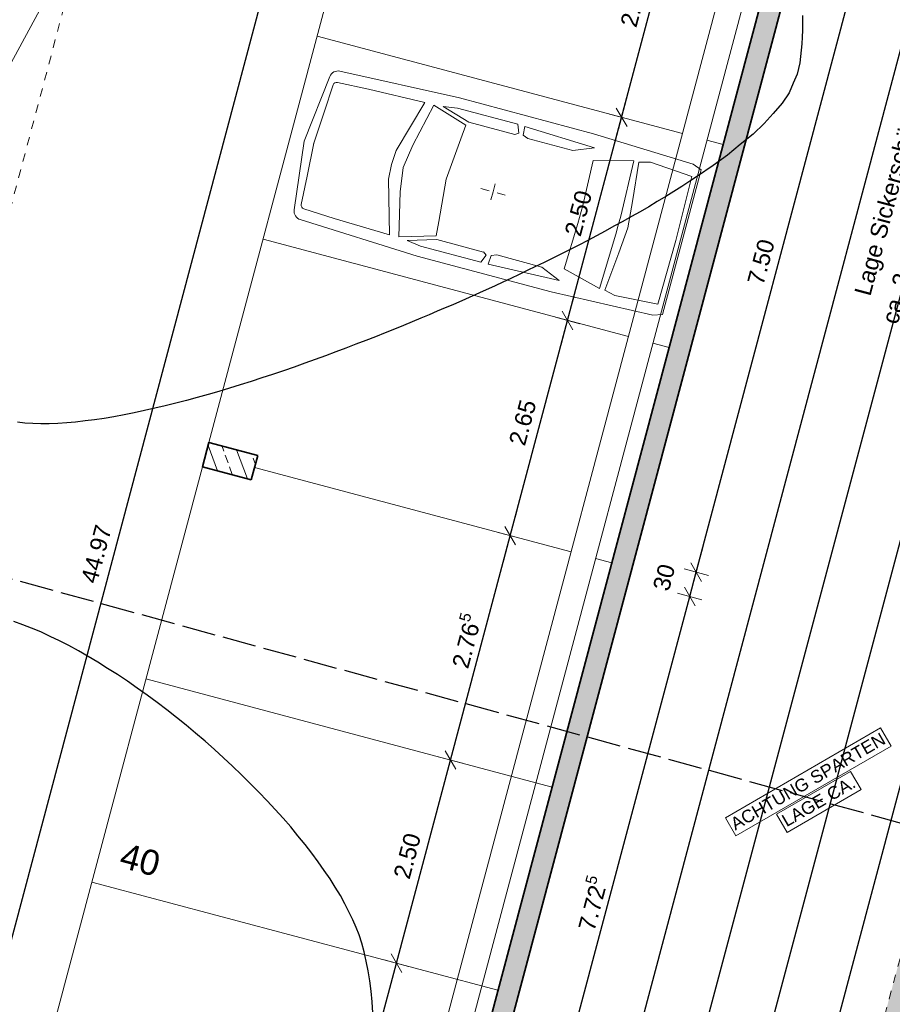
# Model space of a CAD drawing. Header units: metres. Extents: x 4462371 to 4462630, y 5328161 to 5328403.
# Tile 123 of 152: x 4462459 to 4462470, y 5328311 to 5328323. Entities that reach past the tile are written whole.
import ezdxf

# ---------------------------------------------------------------- set-up
doc = ezdxf.new("R2010")
doc.units = ezdxf.units.M
doc.header["$PDMODE"] = 65
for name, pattern in [('AUSGEZOGEN', [0]), ('STRICHLINIE2_S3', [0.5, 0.4, -0.1]), ('VERDECKT2_S2', [0.15, 0.1, -0.05])]:
    doc.linetypes.add(name, pattern=pattern)
doc.layers.add('B31_BEWLIN', color=3, linetype='AUSGEZOGEN')
for name, color, linetype, lineweight in [('Maßlinie_Allgemein', 7, 'AUSGEZOGEN', 13), ('Schraffur', 7, 'AUSGEZOGEN', 158), ('Standard', 7, 'AUSGEZOGEN', 13)]:
    doc.layers.add(name, color=color, linetype=linetype, lineweight=lineweight)
doc.styles.add('ARIAL', font='ARIAL.TTF')
doc.dimstyles.new('_DIMSTYLE_18', dxfattribs={"dimtxt": 0.2, "dimasz": 0.3, "dimexe": 0, "dimexo": 1e-06, "dimgap": 0.1, "dimtad": 2, "dimdec": 1, "dimlfac": 100, "dimrnd": 0.5, "dimzin": 4, "dimdsep": 46, "dimtxsty": 'ARIAL', "dimblk1": 'ALL_ML_STRICH', "dimblk2": 'ALL_ML_STRICH', "dimsah": 1, "dimcen": 0, "dimse1": 1, "dimse2": 1, "dimclrd": 7, "dimclre": 7, "dimclrt": 7, "dimadec": 0, "dimazin": 0, "dimtfac": 1, "dimtdec": 0, "dimtix": 1, "dimtmove": 2, "dimatfit": 3, "dimfxl": 0, "dimtvp": 1.2, "dimtzin": 0, "dimlwd": 0, "dimlwe": 13, "dimarcsym": 0})
doc.dimstyles.new('_DIMSTYLE_20', dxfattribs={"dimtxt": 0.2, "dimasz": 0.3, "dimexe": 0, "dimexo": 0, "dimgap": 0.1, "dimtad": 2, "dimdec": 1, "dimlfac": 100, "dimrnd": 0.5, "dimzin": 4, "dimdsep": 46, "dimtxsty": 'ARIAL', "dimblk1": 'ALL_ML_STRICH', "dimblk2": 'ALL_ML_STRICH', "dimsah": 1, "dimcen": 0, "dimclrd": 7, "dimclre": 7, "dimclrt": 7, "dimadec": 0, "dimazin": 0, "dimtfac": 1, "dimtdec": 0, "dimtix": 1, "dimtmove": 2, "dimatfit": 3, "dimfxl": 0, "dimtvp": 1.2, "dimtzin": 0, "dimlwd": 0, "dimlwe": 13, "dimarcsym": 0})
doc.dimstyles.new('_DIMSTYLE_3', dxfattribs={"dimtxt": 0.2, "dimasz": 0.3, "dimexe": 0, "dimexo": 0, "dimgap": 0.1, "dimtad": 2, "dimrnd": 0.005, "dimzin": 4, "dimdsep": 46, "dimtxsty": 'ARIAL', "dimblk1": 'ALL_ML_STRICH', "dimblk2": 'ALL_ML_STRICH', "dimsah": 1, "dimcen": 0, "dimclrd": 7, "dimclre": 7, "dimclrt": 7, "dimadec": 0, "dimazin": 0, "dimtfac": 1, "dimtdec": 0, "dimtix": 1, "dimtmove": 2, "dimatfit": 3, "dimfxl": 0, "dimtzin": 0, "dimlwd": 0, "dimlwe": 13, "dimarcsym": 0})
doc.dimstyles.new('_DIMSTYLE_5', dxfattribs={"dimtxt": 0.2, "dimasz": 0.3, "dimexe": 0, "dimexo": 1e-06, "dimgap": 0.1, "dimtad": 2, "dimrnd": 0.005, "dimzin": 4, "dimdsep": 46, "dimtxsty": 'ARIAL', "dimblk1": 'ALL_ML_STRICH', "dimblk2": 'ALL_ML_STRICH', "dimsah": 1, "dimcen": 0, "dimse1": 1, "dimse2": 1, "dimclrd": 7, "dimclre": 7, "dimclrt": 7, "dimadec": 0, "dimazin": 0, "dimtfac": 1, "dimtdec": 0, "dimtix": 1, "dimtmove": 2, "dimatfit": 3, "dimfxl": 0, "dimtzin": 0, "dimlwd": 0, "dimlwe": 13, "dimarcsym": 0})
doc.dimstyles.new('_DIMSTYLE_8', dxfattribs={"dimtxt": 0.2, "dimasz": 0.3, "dimexe": 0, "dimexo": 0, "dimgap": 0.1, "dimtad": 2, "dimdec": 3, "dimrnd": 0.005, "dimzin": 4, "dimdsep": 46, "dimtxsty": 'ARIAL', "dimblk1": 'ALL_ML_STRICH', "dimblk2": 'ALL_ML_STRICH', "dimsah": 1, "dimcen": 0, "dimclrd": 7, "dimclre": 7, "dimclrt": 7, "dimadec": 0, "dimazin": 0, "dimtfac": 1, "dimtdec": 0, "dimtix": 1, "dimtmove": 2, "dimatfit": 3, "dimfxl": 0, "dimtzin": 0, "dimlwd": 0, "dimlwe": 13, "dimarcsym": 0})
doc.dimstyles.new('_DIMSTYLE_9', dxfattribs={"dimtxt": 0.2, "dimasz": 0.3, "dimexe": 0, "dimexo": 1e-06, "dimgap": 0.1, "dimtad": 2, "dimdec": 3, "dimrnd": 0.005, "dimzin": 4, "dimdsep": 46, "dimtxsty": 'ARIAL', "dimblk1": 'ALL_ML_STRICH', "dimblk2": 'ALL_ML_STRICH', "dimsah": 1, "dimcen": 0, "dimse1": 1, "dimse2": 1, "dimclrd": 7, "dimclre": 7, "dimclrt": 7, "dimadec": 0, "dimazin": 0, "dimtfac": 1, "dimtdec": 0, "dimtix": 1, "dimtmove": 2, "dimatfit": 3, "dimfxl": 0, "dimtzin": 0, "dimlwd": 0, "dimlwe": 13, "dimarcsym": 0})
pattern_1 = [(110, (0, 0), (-0.281907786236, -0.102606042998), []), (110, (-0.14095, -0.0513), (-0.281907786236, -0.102606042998), [0.1, -0.05])]

# ---------------------------------------------------------------- blocks, each defined once
blk = doc.blocks.new('ALL_ML_STRICH')
at = {"color": 0, "linetype": 'ByBlock', "lineweight": -2}
for p, q in [((0, -0.5), (0, 0.5)), ((-1, 0), (0.5, 0)), ((-0.3, -0.3), (0.3, 0.3))]:
    blk.add_line(p, q, dxfattribs=at)
blk = doc.blocks.new('*D108')
at = {"layer": 'DEFPOINTS', "color": 7, "linetype": 'AUSGEZOGEN', "lineweight": 13}
for p in [(4462465.094, 5328311.618), (4462463.175, 5328309.271), (4462464.383, 5328308.949)]:
    blk.add_point(p, dxfattribs=at)
at = {"layer": 'Maßlinie_Allgemein', "color": 7, "linetype": 'AUSGEZOGEN', "lineweight": -2}
for p, q in [((4462463.175, 5328309.271), (4462463.886, 5328311.94)), ((4462463.886, 5328311.94), (4462463.886, 5328311.94)), ((4462463.175, 5328309.271), (4462463.175, 5328309.271))]:
    blk.add_line(p, q, dxfattribs=at)
at = {"layer": 'Maßlinie_Allgemein', "color": 7, "linetype": 'AUSGEZOGEN', "lineweight": 13, "xscale": 0.3, "yscale": 0.3, "zscale": 0.3}
for p, rotation in [((4462463.886, 5328311.94), 75.08618496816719), ((4462463.175, 5328309.271), 255.0861849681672)]:
    blk.add_blockref('ALL_ML_STRICH', p, dxfattribs=dict(at, rotation=rotation))
at = {"layer": 'Maßlinie_Allgemein', "color": 7, "linetype": 'AUSGEZOGEN', "lineweight": 13, "insert": (4462463.343, 5328310.691), "char_height": 0.2, "width": 1, "attachment_point": 5, "rotation": 75.0862, "style": 'ARIAL'}
blk.add_mtext('\\A1;{\\A1;{2.76\\H0.132000;\\S5^ ;}}', dxfattribs=at)
blk = doc.blocks.new('*D109')
at = {"layer": 'DEFPOINTS', "color": 7, "linetype": 'AUSGEZOGEN', "lineweight": 13}
for p in [(4462465.737, 5328314.034), (4462463.886, 5328311.94), (4462465.094, 5328311.618)]:
    blk.add_point(p, dxfattribs=at)
at = {"layer": 'Maßlinie_Allgemein', "color": 7, "linetype": 'AUSGEZOGEN', "lineweight": -2}
for p, q in [((4462463.886, 5328311.94), (4462464.529, 5328314.356)), ((4462464.529, 5328314.356), (4462464.529, 5328314.356)), ((4462463.886, 5328311.94), (4462463.886, 5328311.94))]:
    blk.add_line(p, q, dxfattribs=at)
at = {"layer": 'Maßlinie_Allgemein', "color": 7, "linetype": 'AUSGEZOGEN', "lineweight": 13, "xscale": 0.3, "yscale": 0.3, "zscale": 0.3}
for p, rotation in [((4462464.529, 5328314.356), 75.08618496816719), ((4462463.886, 5328311.94), 255.0861849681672)]:
    blk.add_blockref('ALL_ML_STRICH', p, dxfattribs=dict(at, rotation=rotation))
at = {"layer": 'Maßlinie_Allgemein', "color": 7, "linetype": 'AUSGEZOGEN', "lineweight": 13, "insert": (4462464.015, 5328313.215), "char_height": 0.2, "width": 0.8, "attachment_point": 5, "rotation": 75.0862, "style": 'ARIAL'}
blk.add_mtext('\\A1;{\\A1;{2.50\\H0.132000;\\S^ ;}}', dxfattribs=at)
blk = doc.blocks.new('*D110')
at = {"layer": 'DEFPOINTS', "color": 7, "linetype": 'AUSGEZOGEN', "lineweight": 13}
for p in [(4462466.448, 5328316.704), (4462464.529, 5328314.356), (4462465.737, 5328314.034)]:
    blk.add_point(p, dxfattribs=at)
at = {"layer": 'Maßlinie_Allgemein', "color": 7, "linetype": 'AUSGEZOGEN', "lineweight": -2}
for p, q in [((4462464.529, 5328314.356), (4462465.24, 5328317.025)), ((4462465.24, 5328317.025), (4462465.24, 5328317.025)), ((4462464.529, 5328314.356), (4462464.529, 5328314.356))]:
    blk.add_line(p, q, dxfattribs=at)
at = {"layer": 'Maßlinie_Allgemein', "color": 7, "linetype": 'AUSGEZOGEN', "lineweight": 13, "xscale": 0.3, "yscale": 0.3, "zscale": 0.3}
for p, rotation in [((4462465.24, 5328317.025), 75.08618496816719), ((4462464.529, 5328314.356), 255.0861849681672)]:
    blk.add_blockref('ALL_ML_STRICH', p, dxfattribs=dict(at, rotation=rotation))
at = {"layer": 'Maßlinie_Allgemein', "color": 7, "linetype": 'AUSGEZOGEN', "lineweight": 13, "insert": (4462464.697, 5328315.777), "char_height": 0.2, "width": 1, "attachment_point": 5, "rotation": 75.0862, "style": 'ARIAL'}
blk.add_mtext('\\A1;{\\A1;{2.76\\H0.132000;\\S5^ ;}}', dxfattribs=at)
blk = doc.blocks.new('*D111')
at = {"layer": 'DEFPOINTS', "color": 7, "linetype": 'AUSGEZOGEN', "lineweight": 13}
for p in [(4462467.13, 5328319.264), (4462465.24, 5328317.025), (4462466.448, 5328316.704)]:
    blk.add_point(p, dxfattribs=at)
at = {"layer": 'Maßlinie_Allgemein', "color": 7, "linetype": 'AUSGEZOGEN', "lineweight": -2}
for p, q in [((4462465.24, 5328317.025), (4462465.922, 5328319.586)), ((4462465.922, 5328319.586), (4462465.922, 5328319.586)), ((4462465.24, 5328317.025), (4462465.24, 5328317.025))]:
    blk.add_line(p, q, dxfattribs=at)
at = {"layer": 'Maßlinie_Allgemein', "color": 7, "linetype": 'AUSGEZOGEN', "lineweight": 13, "xscale": 0.3, "yscale": 0.3, "zscale": 0.3}
for p, rotation in [((4462465.922, 5328319.586), 75.08618496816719), ((4462465.24, 5328317.025), 255.0861849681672)]:
    blk.add_blockref('ALL_ML_STRICH', p, dxfattribs=dict(at, rotation=rotation))
at = {"layer": 'Maßlinie_Allgemein', "color": 7, "linetype": 'AUSGEZOGEN', "lineweight": 13, "insert": (4462465.388, 5328318.371), "char_height": 0.2, "width": 0.8, "attachment_point": 5, "rotation": 75.0862, "style": 'ARIAL'}
blk.add_mtext('\\A1;{\\A1;{2.65\\H0.132000;\\S^ ;}}', dxfattribs=at)
blk = doc.blocks.new('*D112')
at = {"layer": 'DEFPOINTS', "color": 7, "linetype": 'AUSGEZOGEN', "lineweight": 13}
for p in [(4462467.774, 5328321.68), (4462465.922, 5328319.586), (4462467.13, 5328319.264)]:
    blk.add_point(p, dxfattribs=at)
at = {"layer": 'Maßlinie_Allgemein', "color": 7, "linetype": 'AUSGEZOGEN', "lineweight": -2}
for p, q in [((4462465.922, 5328319.586), (4462466.566, 5328322.002)), ((4462466.566, 5328322.002), (4462466.566, 5328322.002)), ((4462465.922, 5328319.586), (4462465.922, 5328319.586))]:
    blk.add_line(p, q, dxfattribs=at)
at = {"layer": 'Maßlinie_Allgemein', "color": 7, "linetype": 'AUSGEZOGEN', "lineweight": 13, "xscale": 0.3, "yscale": 0.3, "zscale": 0.3}
for p, rotation in [((4462466.566, 5328322.002), 75.08618496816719), ((4462465.922, 5328319.586), 255.0861849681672)]:
    blk.add_blockref('ALL_ML_STRICH', p, dxfattribs=dict(at, rotation=rotation))
at = {"layer": 'Maßlinie_Allgemein', "color": 7, "linetype": 'AUSGEZOGEN', "lineweight": 13, "insert": (4462466.051, 5328320.861), "char_height": 0.2, "width": 0.8, "attachment_point": 5, "rotation": 75.0862, "style": 'ARIAL'}
blk.add_mtext('\\A1;{\\A1;{2.50\\H0.132000;\\S^ ;}}', dxfattribs=at)
blk = doc.blocks.new('*D113')
at = {"layer": 'DEFPOINTS', "color": 7, "linetype": 'AUSGEZOGEN', "lineweight": 13}
for p in [(4462468.456, 5328324.241), (4462466.566, 5328322.002), (4462467.774, 5328321.68)]:
    blk.add_point(p, dxfattribs=at)
at = {"layer": 'Maßlinie_Allgemein', "color": 7, "linetype": 'AUSGEZOGEN', "lineweight": -2}
for p, q in [((4462466.566, 5328322.002), (4462467.248, 5328324.563)), ((4462467.248, 5328324.563), (4462467.248, 5328324.563)), ((4462466.566, 5328322.002), (4462466.566, 5328322.002))]:
    blk.add_line(p, q, dxfattribs=at)
at = {"layer": 'Maßlinie_Allgemein', "color": 7, "linetype": 'AUSGEZOGEN', "lineweight": 13, "xscale": 0.3, "yscale": 0.3, "zscale": 0.3}
for p, rotation in [((4462467.248, 5328324.563), 75.08618496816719), ((4462466.566, 5328322.002), 255.0861849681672)]:
    blk.add_blockref('ALL_ML_STRICH', p, dxfattribs=dict(at, rotation=rotation))
at = {"layer": 'Maßlinie_Allgemein', "color": 7, "linetype": 'AUSGEZOGEN', "lineweight": 13, "insert": (4462466.714, 5328323.348), "char_height": 0.2, "width": 0.8, "attachment_point": 5, "rotation": 75.0862, "style": 'ARIAL'}
blk.add_mtext('\\A1;{\\A1;{2.65\\H0.132000;\\S^ ;}}', dxfattribs=at)
blk = doc.blocks.new('*D143')
at = {"layer": 'DEFPOINTS', "color": 7, "linetype": 'AUSGEZOGEN', "lineweight": 13}
for p in [(4462472.159, 5328337.173), (4462449.704, 5328252.863), (4462451.878, 5328252.283)]:
    blk.add_point(p, dxfattribs=at)
at = {"layer": 'Maßlinie_Allgemein', "color": 7, "linetype": 'AUSGEZOGEN', "lineweight": -2}
blk.add_line((4462451.878, 5328252.283), (4462474.333, 5328336.594), dxfattribs=at)
at = {"layer": 'Maßlinie_Allgemein', "color": 7, "linetype": 'AUSGEZOGEN', "lineweight": 13, "xscale": 0.3, "yscale": 0.3, "zscale": 0.3}
for p, rotation in [((4462474.333, 5328336.594), 75.08618496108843), ((4462451.878, 5328252.283), 255.0861849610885)]:
    blk.add_blockref('ALL_ML_STRICH', p, dxfattribs=dict(at, rotation=rotation))
at = {"layer": 'Maßlinie_Allgemein', "color": 7, "linetype": 'AUSGEZOGEN', "lineweight": 13, "insert": (4462462.91, 5328294.497), "char_height": 0.2, "width": 1, "attachment_point": 5, "rotation": 75.0862, "style": 'ARIAL'}
blk.add_mtext('\\A1;{\\A1;{87.25\\H0.132000;\\S^ ;}}', dxfattribs=at)
blk = doc.blocks.new('*D145')
at = {"layer": 'DEFPOINTS', "color": 7, "linetype": 'AUSGEZOGEN', "lineweight": 13}
for p in [(4462472.159, 5328337.173), (4462441.049, 5328239.214), (4462448.635, 5328237.194)]:
    blk.add_point(p, dxfattribs=at)
at = {"layer": 'Maßlinie_Allgemein', "color": 7, "linetype": 'AUSGEZOGEN', "lineweight": -2}
blk.add_line((4462448.635, 5328237.194), (4462475.058, 5328336.401), dxfattribs=at)
at = {"layer": 'Maßlinie_Allgemein', "color": 7, "linetype": 'AUSGEZOGEN', "lineweight": 13, "xscale": 0.3, "yscale": 0.3, "zscale": 0.3}
for p, rotation in [((4462475.058, 5328336.401), 75.08618496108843), ((4462448.635, 5328237.194), 255.0861849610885)]:
    blk.add_blockref('ALL_ML_STRICH', p, dxfattribs=dict(at, rotation=rotation))
at = {"layer": 'Maßlinie_Allgemein', "color": 7, "linetype": 'AUSGEZOGEN', "lineweight": 13, "insert": (4462461.663, 5328286.898), "char_height": 0.2, "width": 1.4, "attachment_point": 5, "rotation": 75.0862, "style": 'ARIAL'}
blk.add_mtext('\\A1;{\\A1;{102.66\\H0.132000;\\S5^ ;}}', dxfattribs=at)
blk = doc.blocks.new('*D146')
at = {"layer": 'DEFPOINTS', "color": 7, "linetype": 'AUSGEZOGEN', "lineweight": 13}
for p in [(4462472.159, 5328337.173), (4462440.149, 5328235.832), (4462448.459, 5328233.619)]:
    blk.add_point(p, dxfattribs=at)
at = {"layer": 'Maßlinie_Allgemein', "color": 7, "linetype": 'AUSGEZOGEN', "lineweight": -2}
blk.add_line((4462448.459, 5328233.619), (4462475.782, 5328336.208), dxfattribs=at)
at = {"layer": 'Maßlinie_Allgemein', "color": 7, "linetype": 'AUSGEZOGEN', "lineweight": 13, "xscale": 0.3, "yscale": 0.3, "zscale": 0.3}
for p, rotation in [((4462475.782, 5328336.208), 75.08618496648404), ((4462448.459, 5328233.619), 255.086184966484)]:
    blk.add_blockref('ALL_ML_STRICH', p, dxfattribs=dict(at, rotation=rotation))
at = {"layer": 'Maßlinie_Allgemein', "color": 7, "linetype": 'AUSGEZOGEN', "lineweight": 13, "insert": (4462461.937, 5328285.014), "char_height": 0.2, "width": 1.4, "attachment_point": 5, "rotation": 75.0862, "style": 'ARIAL'}
blk.add_mtext('\\A1;{\\A1;{106.16\\H0.132000;\\S5^ ;}}', dxfattribs=at)
blk = doc.blocks.new('*D151')
at = {"layer": 'DEFPOINTS', "color": 7, "linetype": 'AUSGEZOGEN', "lineweight": 13}
for p in [(4462467.021, 5328338.283), (4462454.723, 5328295.021), (4462455.448, 5328294.828)]:
    blk.add_point(p, dxfattribs=at)
at = {"layer": 'Maßlinie_Allgemein', "color": 7, "linetype": 'AUSGEZOGEN', "lineweight": -2}
for p, q in [((4462454.723, 5328295.021), (4462466.297, 5328338.476)), ((4462466.297, 5328338.476), (4462466.297, 5328338.476)), ((4462454.723, 5328295.021), (4462454.723, 5328295.021))]:
    blk.add_line(p, q, dxfattribs=at)
at = {"layer": 'Maßlinie_Allgemein', "color": 7, "linetype": 'AUSGEZOGEN', "lineweight": 13, "xscale": 0.3, "yscale": 0.3, "zscale": 0.3}
for p, rotation in [((4462466.297, 5328338.476), 75.0861849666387), ((4462454.723, 5328295.021), 255.0861849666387)]:
    blk.add_blockref('ALL_ML_STRICH', p, dxfattribs=dict(at, rotation=rotation))
at = {"layer": 'Maßlinie_Allgemein', "color": 7, "linetype": 'AUSGEZOGEN', "lineweight": 13, "insert": (4462460.315, 5328316.807), "char_height": 0.2, "width": 1, "attachment_point": 5, "rotation": 75.0862, "style": 'ARIAL'}
blk.add_mtext('\\A1;{\\A1;{44.97\\H0.132000;\\S^ ;}}', dxfattribs=at)
blk = doc.blocks.new('*D247')
at = {"layer": 'DEFPOINTS', "color": 7, "linetype": 'AUSGEZOGEN', "lineweight": 13}
for p in [(4462462.158, 5328317.691), (4462460.17, 5328310.226), (4462465.388, 5328308.836)]:
    blk.add_point(p, dxfattribs=at)
at = {"layer": 'Maßlinie_Allgemein', "color": 7, "linetype": 'AUSGEZOGEN', "lineweight": -2}
for p, q in [((4462465.388, 5328308.836), (4462467.376, 5328316.301)), ((4462467.376, 5328316.301), (4462467.376, 5328316.301)), ((4462465.388, 5328308.836), (4462465.388, 5328308.836))]:
    blk.add_line(p, q, dxfattribs=at)
at = {"layer": 'Maßlinie_Allgemein', "color": 7, "linetype": 'AUSGEZOGEN', "lineweight": 13, "xscale": 0.3, "yscale": 0.3, "zscale": 0.3}
for p, rotation in [((4462467.376, 5328316.301), 75.08618496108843), ((4462465.388, 5328308.836), 255.0861849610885)]:
    blk.add_blockref('ALL_ML_STRICH', p, dxfattribs=dict(at, rotation=rotation))
at = {"layer": 'Maßlinie_Allgemein', "color": 7, "linetype": 'AUSGEZOGEN', "lineweight": 13, "insert": (4462466.198, 5328312.654), "char_height": 0.2, "width": 1, "attachment_point": 5, "rotation": 75.0862, "style": 'ARIAL'}
blk.add_mtext('\\A1;{\\A1;{7.72\\H0.132000;\\S5^ ;}}', dxfattribs=at)
blk = doc.blocks.new('*D248')
at = {"layer": 'DEFPOINTS', "color": 7, "linetype": 'AUSGEZOGEN', "lineweight": 13}
for p in [(4462462.235, 5328317.981), (4462462.158, 5328317.691), (4462467.376, 5328316.301)]:
    blk.add_point(p, dxfattribs=at)
at = {"layer": 'Maßlinie_Allgemein', "color": 7, "linetype": 'AUSGEZOGEN', "lineweight": -2}
for p, q in [((4462467.376, 5328316.301), (4462467.453, 5328316.591)), ((4462467.453, 5328316.591), (4462467.453, 5328316.591)), ((4462467.376, 5328316.301), (4462467.376, 5328316.301))]:
    blk.add_line(p, q, dxfattribs=at)
at = {"layer": 'Maßlinie_Allgemein', "color": 7, "linetype": 'AUSGEZOGEN', "lineweight": 13, "xscale": 0.3, "yscale": 0.3, "zscale": 0.3}
for p, rotation in [((4462467.453, 5328316.591), 75.08618496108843), ((4462467.376, 5328316.301), 255.0861849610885)]:
    blk.add_blockref('ALL_ML_STRICH', p, dxfattribs=dict(at, rotation=rotation))
at = {"layer": 'Maßlinie_Allgemein', "color": 7, "linetype": 'AUSGEZOGEN', "lineweight": 13, "insert": (4462467.071, 5328316.529), "char_height": 0.2, "width": 0.8, "attachment_point": 5, "rotation": 75.0862, "style": 'ARIAL'}
blk.add_mtext('\\A1;{\\A1;{30\\H0.132000;\\S^ ;}}', dxfattribs=at)
blk = doc.blocks.new('*D249')
at = {"layer": 'DEFPOINTS', "color": 7, "linetype": 'AUSGEZOGEN', "lineweight": 13}
for p in [(4462464.165, 5328325.228), (4462462.235, 5328317.981), (4462467.453, 5328316.591)]:
    blk.add_point(p, dxfattribs=at)
at = {"layer": 'Maßlinie_Allgemein', "color": 7, "linetype": 'AUSGEZOGEN', "lineweight": -2}
for p, q in [((4462467.453, 5328316.591), (4462469.383, 5328323.839)), ((4462469.383, 5328323.839), (4462469.383, 5328323.839)), ((4462467.453, 5328316.591), (4462467.453, 5328316.591))]:
    blk.add_line(p, q, dxfattribs=at)
at = {"layer": 'Maßlinie_Allgemein', "color": 7, "linetype": 'AUSGEZOGEN', "lineweight": 13, "xscale": 0.3, "yscale": 0.3, "zscale": 0.3}
for p, rotation in [((4462469.383, 5328323.839), 75.08618496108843), ((4462467.453, 5328316.591), 255.0861849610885)]:
    blk.add_blockref('ALL_ML_STRICH', p, dxfattribs=dict(at, rotation=rotation))
at = {"layer": 'Maßlinie_Allgemein', "color": 7, "linetype": 'AUSGEZOGEN', "lineweight": 13, "insert": (4462468.225, 5328320.281), "char_height": 0.2, "width": 0.8, "attachment_point": 5, "rotation": 75.0862, "style": 'ARIAL'}
blk.add_mtext('\\A1;{\\A1;{7.50\\H0.132000;\\S^ ;}}', dxfattribs=at)
blk = doc.blocks.new('*D519')
at = {"layer": 'DEFPOINTS', "color": 7, "linetype": 'AUSGEZOGEN', "lineweight": 13}
for p in [(4462471.853, 5328336.996), (4462450.17, 5328255.584), (4462451.861, 5328255.134)]:
    blk.add_point(p, dxfattribs=at)
at = {"layer": 'Maßlinie_Allgemein', "color": 7, "linetype": 'AUSGEZOGEN', "lineweight": -2}
for p, q in [((4462451.861, 5328255.134), (4462473.544, 5328336.546)), ((4462473.544, 5328336.546), (4462473.544, 5328336.546)), ((4462451.861, 5328255.134), (4462451.861, 5328255.134))]:
    blk.add_line(p, q, dxfattribs=at)
at = {"layer": 'Maßlinie_Allgemein', "color": 7, "linetype": 'AUSGEZOGEN', "lineweight": 13, "xscale": 0.3, "yscale": 0.3, "zscale": 0.3}
for p, rotation in [((4462473.544, 5328336.546), 75.08618496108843), ((4462451.861, 5328255.134), 255.0861849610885)]:
    blk.add_blockref('ALL_ML_STRICH', p, dxfattribs=dict(at, rotation=rotation))
at = {"layer": 'Maßlinie_Allgemein', "color": 7, "linetype": 'AUSGEZOGEN', "lineweight": 13, "insert": (4462462.507, 5328295.898), "char_height": 0.2, "width": 1, "attachment_point": 5, "rotation": 75.0862, "style": 'ARIAL'}
blk.add_mtext('\\A1;{\\A1;{84.25\\H0.132000;\\S^ ;}}', dxfattribs=at)
blk = doc.blocks.new('*D653')
at = {"layer": 'DEFPOINTS', "color": 7, "linetype": 'AUSGEZOGEN', "lineweight": 13}
for p in [(4462472.496, 5328339.412), (4462471.853, 5328336.996), (4462454.429, 5328314.317)]:
    blk.add_point(p, dxfattribs=at)
at = {"layer": 'Maßlinie_Allgemein', "color": 7, "linetype": 'AUSGEZOGEN', "lineweight": -2}
blk.add_line((4462472.496, 5328339.412), (4462461.867, 5328342.243), dxfattribs=at)
at = {"layer": 'Maßlinie_Allgemein', "color": 7, "linetype": 'AUSGEZOGEN', "lineweight": 13, "xscale": 0.3, "yscale": 0.3, "zscale": 0.3}
for p, rotation in [((4462461.867, 5328342.243), 165.0861850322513), ((4462472.496, 5328339.412), 345.0861850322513)]:
    blk.add_blockref('ALL_ML_STRICH', p, dxfattribs=dict(at, rotation=rotation))
at = {"layer": 'Maßlinie_Allgemein', "color": 7, "linetype": 'AUSGEZOGEN', "lineweight": 13, "insert": (4462466.513, 5328341.009), "char_height": 0.2, "width": 1, "attachment_point": 5, "rotation": 165.0862, "style": 'ARIAL'}
blk.add_mtext('\\A1;{\\A1;{11.00\\H0.132000;\\S^ ;}}', dxfattribs=at)
blk = doc.blocks.new('*D654')
at = {"layer": 'DEFPOINTS', "color": 7, "linetype": 'AUSGEZOGEN', "lineweight": 13}
for p in [(4462461.867, 5328342.243), (4462454.429, 5328314.317), (4462454.123, 5328314.139)]:
    blk.add_point(p, dxfattribs=at)
at = {"layer": 'Maßlinie_Allgemein', "color": 7, "linetype": 'AUSGEZOGEN', "lineweight": -2}
blk.add_line((4462461.867, 5328342.243), (4462461.625, 5328342.307), dxfattribs=at)
at = {"layer": 'Maßlinie_Allgemein', "color": 7, "linetype": 'AUSGEZOGEN', "lineweight": 13, "xscale": 0.3, "yscale": 0.3, "zscale": 0.3}
for p, rotation in [((4462461.625, 5328342.307), 165.0861850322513), ((4462461.867, 5328342.243), 345.0861850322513)]:
    blk.add_blockref('ALL_ML_STRICH', p, dxfattribs=dict(at, rotation=rotation))
at = {"layer": 'Maßlinie_Allgemein', "color": 7, "linetype": 'AUSGEZOGEN', "lineweight": 13, "insert": (4462461.506, 5328342.498), "char_height": 0.2, "width": 0.8, "attachment_point": 5, "rotation": 165.0862, "style": 'ARIAL'}
blk.add_mtext('\\A1;{\\A1;{25\\H0.132000;\\S^ ;}}', dxfattribs=at)
blk = doc.blocks.new('*D655')
at = {"layer": 'DEFPOINTS', "color": 7, "linetype": 'AUSGEZOGEN', "lineweight": 13}
for p in [(4462461.625, 5328342.307), (4462456.392, 5328341.114), (4462454.123, 5328314.139)]:
    blk.add_point(p, dxfattribs=at)
at = {"layer": 'Maßlinie_Allgemein', "color": 7, "linetype": 'AUSGEZOGEN', "lineweight": -2}
blk.add_line((4462461.625, 5328342.307), (4462457.035, 5328343.53), dxfattribs=at)
at = {"layer": 'Maßlinie_Allgemein', "color": 7, "linetype": 'AUSGEZOGEN', "lineweight": 13, "xscale": 0.3, "yscale": 0.3, "zscale": 0.3}
for p, rotation in [((4462457.035, 5328343.53), 165.0861850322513), ((4462461.625, 5328342.307), 345.0861850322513)]:
    blk.add_blockref('ALL_ML_STRICH', p, dxfattribs=dict(at, rotation=rotation))
at = {"layer": 'Maßlinie_Allgemein', "color": 7, "linetype": 'AUSGEZOGEN', "lineweight": 13, "insert": (4462458.803, 5328343.062), "char_height": 0.2, "width": 0.8, "attachment_point": 5, "rotation": 165.0862, "style": 'ARIAL'}
blk.add_mtext('\\A1;{\\A1;{4.75\\H0.132000;\\S^ ;}}', dxfattribs=at)

msp = doc.modelspace()

# ---------------------------------------------------------------- hatches: boundary and pattern name
at = {"layer": 'Schraffur', "linetype": 'AUSGEZOGEN', "lineweight": 18}
h = msp.add_hatch(dxfattribs=at)
h.set_pattern_fill('SCHRAFFUR_7', scale=0.1, angle=65, style=0, pattern_type=2)
h.set_pattern_definition(pattern_1)
h.paths.add_polyline_path([(4462472.08381, 5328337.0435), (4462472.06239, 5328337.0585), (4462472.0439, 5328337.07699), (4462472.02891, 5328337.0984), (4462472.01786, 5328337.1221), (4462472.01109, 5328337.14736), (4462472.00881, 5328337.1734), (4462472.01109, 5328337.19945), (4462472.01441, 5328337.21186), (4462465.27382, 5328339.00714), (4462465.20948, 5328338.76556), (4462471.85289, 5328336.99617), (4462460.27915, 5328293.54102), (4462460.52073, 5328293.47668), (4462472.12035, 5328337.02901), (4462472.10751, 5328337.03245)], flags=0)
h = msp.add_hatch(dxfattribs=at)
h.set_pattern_fill('SCHRAFFUR_7', scale=0.1, angle=65, style=0, pattern_type=2)
h.set_pattern_definition(pattern_1)
h.paths.add_polyline_path([(4462461.57803, 5328317.84545), (4462462.15782, 5328317.69104), (4462462.23503, 5328317.98093), (4462461.65524, 5328318.13535)], flags=0)
at = {"layer": 'Standard', "linetype": 'AUSGEZOGEN', "lineweight": 18}
msp.add_hatch(color=255, dxfattribs=at).paths.add_polyline_path([(4462469.34157, 5328310.01154), (4462469.96185, 5328309.84641), (4462470.645, 5328312.41247), (4462470.03557, 5328312.57471)])
msp.add_hatch(color=255, dxfattribs=at).paths.add_polyline_path([(4462469.34157, 5328310.01154), (4462469.96185, 5328309.84641), (4462470.645, 5328312.41247), (4462470.03557, 5328312.57471)])

# ---------------------------------------------------------------- linework, layer by layer
at = {"layer": 'B31_BEWLIN', "color": 250, "linetype": 'AUSGEZOGEN'}
msp.add_lwpolyline([(4462468.71816, 5328323.21283), (4462468.71864, 5328323.12521), (4462468.71664, 5328323.04073), (4462468.71543, 5328322.95687), (4462468.71111, 5328322.87693), (4462468.70307, 5328322.80169), (4462468.68621, 5328322.6506), (4462468.65507, 5328322.51754), (4462468.60836, 5328322.40874), (4462468.55832, 5328322.29174), (4462468.47664, 5328322.17097), (4462468.36919, 5328322.04893), (4462468.26173, 5328321.92689), (4462468.12912, 5328321.80279), (4462467.97652, 5328321.67816), (4462467.82454, 5328321.55276), (4462467.65335, 5328321.42745), (4462467.46952, 5328321.30362), (4462467.3783, 5328321.24162), (4462467.28366, 5328321.18073), (4462467.18761, 5328321.12), (4462467.09015, 5328321.05944), (4462466.98989, 5328320.99921), (4462466.88822, 5328320.93914), (4462466.78593, 5328320.87985), (4462466.68302, 5328320.82135), (4462466.57809, 5328320.76379), (4462466.47456, 5328320.70607), (4462466.37041, 5328320.64914), (4462466.26642, 5328320.59361), (4462466.16243, 5328320.53807), (4462466.05783, 5328320.48333), (4462465.95416, 5328320.43061), (4462465.8491, 5328320.37805), (4462465.7456, 5328320.32673), (4462465.64367, 5328320.27666), (4462465.54253, 5328320.2272), (4462465.44295, 5328320.17899), (4462465.34573, 5328320.13264), (4462465.24772, 5328320.08567), (4462465.15223, 5328320.04196), (4462465.05971, 5328319.99934), (4462464.87623, 5328319.91533), (4462464.70577, 5328319.83905), (4462464.55507, 5328319.77317), (4462464.46581, 5328319.73456), (4462464.37221, 5328319.69491), (4462464.27407, 5328319.65293), (4462464.17672, 5328319.61158), (4462464.0742, 5328319.56869), (4462463.96809, 5328319.52551), (4462463.8612, 5328319.48171), (4462463.75071, 5328319.43761), (4462463.63725, 5328319.39244), (4462463.52238, 5328319.34743), (4462463.40392, 5328319.30213), (4462463.28406, 5328319.25699), (4462463.1642, 5328319.21184), (4462463.04214, 5328319.16625), (4462462.91807, 5328319.1216), (4462462.79399, 5328319.07695), (4462462.66772, 5328319.03184), (4462462.54021, 5328318.9883), (4462462.4127, 5328318.94476), (4462462.28458, 5328318.902), (4462462.15599, 5328318.86144), (4462462.02802, 5328318.82009), (4462461.90022, 5328318.78014), (4462461.77196, 5328318.74238), (4462461.6437, 5328318.70462), (4462461.51561, 5328318.66827), (4462461.38924, 5328318.63457), (4462461.26148, 5328318.60102), (4462461.13465, 5328318.56951), (4462461.01035, 5328318.54125), (4462460.88604, 5328318.513), (4462460.76347, 5328318.4874), (4462460.64403, 5328318.46428), (4462460.52459, 5328318.44115), (4462460.40767, 5328318.4213), (4462460.29405, 5328318.40533), (4462460.17981, 5328318.39015), (4462460.0687, 5328318.37745), (4462459.96168, 5328318.36925), (4462459.85544, 5328318.36168), (4462459.75312, 5328318.35721), (4462459.65567, 5328318.35787), (4462459.55822, 5328318.35853), (4462459.46485, 5328318.3637), (4462459.37714, 5328318.37461)], dxfattribs=at)
at = {"layer": 'B31_BEWLIN', "color": 250}
msp.add_lwpolyline([(4462463.6046, 5328311.34768), (4462463.59638, 5328311.47891), (4462463.58329, 5328311.60501), (4462463.56941, 5328311.73049), (4462463.55128, 5328311.85006), (4462463.52735, 5328311.96248), (4462463.50341, 5328312.07489), (4462463.47427, 5328312.17937), (4462463.44047, 5328312.27552), (4462463.40823, 5328312.36431), (4462463.36841, 5328312.4565), (4462463.32033, 5328312.55108), (4462463.27303, 5328312.64628), (4462463.21887, 5328312.7437), (4462463.15785, 5328312.84334), (4462463.09605, 5328312.94236), (4462463.02738, 5328313.04361), (4462462.95389, 5328313.14613), (4462462.87898, 5328313.24881), (4462462.79846, 5328313.35214), (4462462.71232, 5328313.45613), (4462462.62759, 5328313.55996), (4462462.53723, 5328313.66444), (4462462.4425, 5328313.768), (4462462.34714, 5328313.87235), (4462462.24741, 5328313.97579), (4462462.14471, 5328314.07814), (4462462.04201, 5328314.1805), (4462461.93633, 5328314.28178), (4462461.82768, 5328314.38198), (4462461.71965, 5328314.4814), (4462461.60927, 5328314.57895), (4462461.49653, 5328314.67464), (4462461.3838, 5328314.77034), (4462461.26934, 5328314.86338), (4462461.15376, 5328314.953), (4462461.0374, 5328315.042), (4462460.91931, 5328315.12835), (4462460.80151, 5328315.2111), (4462460.68371, 5328315.29386), (4462460.56621, 5328315.37302), (4462460.44946, 5328315.4464), (4462460.33349, 5328315.52041), (4462460.21843, 5328315.59003), (4462460.10413, 5328315.65387), (4462459.98904, 5328315.71709), (4462459.87549, 5328315.77515), (4462459.76409, 5328315.82726), (4462459.65348, 5328315.88), (4462459.54486, 5328315.92538), (4462459.4398, 5328315.96465), (4462459.33395, 5328316.00331)], dxfattribs=at)
at = {"layer": 'Standard', "color": 7, "linetype": 'VERDECKT2_S2', "lineweight": 13}
for p, q in [((4462464.76813, 5328341.47964), (4462441.73155, 5328254.98577)), ((4462465.03615, 5328321.11561), (4462465.07475, 5328321.26056)), ((4462465.1811, 5328321.07701), (4462464.8912, 5328321.15422)), ((4462465.03615, 5328321.11561), (4462464.99754, 5328320.97066))]:
    msp.add_line(p, q, dxfattribs=at)
at = {"layer": 'Standard', "color": 7, "linetype": 'AUSGEZOGEN', "lineweight": 35}
for p, q in [((4462472.15881, 5328337.1734), (4462460.52073, 5328293.47668)), ((4462471.85289, 5328336.99617), (4462460.27915, 5328293.54102)), ((4462461.57803, 5328317.84545), (4462461.65524, 5328318.13535)), ((4462461.65524, 5328318.13535), (4462462.23503, 5328317.98093)), ((4462462.23503, 5328317.98093), (4462462.15782, 5328317.69104)), ((4462462.15782, 5328317.69104), (4462461.57803, 5328317.84545))]:
    msp.add_line(p, q, dxfattribs=at)
at = {"layer": 'Standard', "color": 253, "linetype": 'AUSGEZOGEN', "lineweight": 18}
msp.add_line((4462466.31356, 5328335.62563), (4462454.0751, 5328312.98782), dxfattribs=at)
at = {"layer": 'Standard', "color": 7, "linetype": 'AUSGEZOGEN', "lineweight": 13}
for p, q in [((4462463.58549, 5328325.3827), (4462461.65524, 5328318.13535)), ((4462467.29057, 5328321.80875), (4462462.94207, 5328322.96692)), ((4462467.77364, 5328321.68009), (4462467.58038, 5328321.73156)), ((4462466.64716, 5328319.39296), (4462462.29866, 5328320.55113)), ((4462467.13023, 5328319.2643), (4462466.93696, 5328319.31578)), ((4462459.58988, 5328310.38068), (4462461.57803, 5328317.84545)), ((4462465.96514, 5328316.83223), (4462462.19643, 5328317.83598)), ((4462466.44821, 5328316.70357), (4462466.25494, 5328316.75505)), ((4462460.90566, 5328315.32096), (4462465.73723, 5328314.03413)), ((4462460.26225, 5328312.90517), (4462465.09382, 5328311.61834))]:
    msp.add_line(p, q, dxfattribs=at)
at = {"layer": 'Standard', "color": 7, "linetype": 'AUSGEZOGEN', "lineweight": 18}
for p, q in [((4462467.90825, 5328324.1279), (4462460.53472, 5328296.443)), ((4462468.19806, 5328324.05072), (4462460.82453, 5328296.36582)), ((4462469.64651, 5328314.73961), (4462467.79998, 5328313.66981)), ((4462469.77183, 5328314.52329), (4462469.64651, 5328314.73961)), ((4462467.92531, 5328313.4535), (4462469.77183, 5328314.52329)), ((4462469.2898, 5328314.22091), (4462468.41015, 5328313.71128)), ((4462469.41512, 5328314.00459), (4462469.2898, 5328314.22091)), ((4462468.53548, 5328313.49496), (4462469.41512, 5328314.00459)), ((4462467.79998, 5328313.66981), (4462467.92531, 5328313.4535)), ((4462468.41015, 5328313.71128), (4462468.53548, 5328313.49496))]:
    msp.add_line(p, q, dxfattribs=at)
at = {"layer": 'Standard', "color": 253, "linetype": 'AUSGEZOGEN', "lineweight": 13}
for p, q in [((4462463.09307, 5328322.48711), (4462462.78977, 5328321.71836)), ((4462463.21391, 5328322.55122), (4462464.63781, 5328322.23355)), ((4462463.13488, 5328322.39017), (4462463.02657, 5328322.06389)), ((4462463.18373, 5328322.41806), (4462463.55493, 5328322.3379)), ((4462464.2236, 5328322.17972), (4462463.55493, 5328322.3379)), ((4462464.63781, 5328322.23355), (4462466.22941, 5328321.80551)), ((4462463.88082, 5328321.60925), (4462464.2236, 5328322.17972)), ((4462464.33151, 5328322.14573), (4462464.08008, 5328321.6717)), ((4462464.33151, 5328322.14573), (4462464.7121, 5328321.91028)), ((4462464.4403, 5328322.12951), (4462464.6123, 5328322.10924)), ((4462464.74592, 5328321.94367), (4462464.4403, 5328322.12951)), ((4462464.6123, 5328322.10924), (4462465.32895, 5328321.91895)), ((4462463.02657, 5328322.06389), (4462462.89865, 5328321.68154)), ((4462464.7121, 5328321.91028), (4462464.654, 5328321.74583)), ((4462465.29383, 5328321.7972), (4462464.74592, 5328321.94367)), ((4462465.32895, 5328321.91895), (4462465.34168, 5328321.81269)), ((4462465.41381, 5328321.89497), (4462465.39463, 5328321.78954)), ((4462466.24331, 5328321.64109), (4462465.41381, 5328321.89497)), ((4462464.654, 5328321.74583), (4462464.4773, 5328321.26722)), ((4462465.34168, 5328321.81269), (4462465.29383, 5328321.7972)), ((4462465.39463, 5328321.78954), (4462465.44941, 5328321.74919)), ((4462465.44941, 5328321.74919), (4462465.98456, 5328321.60613)), ((4462466.22941, 5328321.80551), (4462467.41566, 5328321.4434)), ((4462462.66901, 5328320.90081), (4462462.78977, 5328321.71836)), ((4462462.82257, 5328321.30076), (4462462.9025, 5328321.69594)), ((4462464.08008, 5328321.6717), (4462463.9649, 5328321.40422)), ((4462465.98456, 5328321.60613), (4462466.24331, 5328321.64109)), ((4462463.82798, 5328321.44082), (4462463.88082, 5328321.60925)), ((4462463.82798, 5328321.44082), (4462463.78973, 5328321.26849)), ((4462463.93125, 5328321.11495), (4462463.9649, 5328321.40422)), ((4462466.2273, 5328321.48981), (4462466.10441, 5328320.95313)), ((4462466.2273, 5328321.48981), (4462466.70892, 5328321.4832)), ((4462466.70892, 5328321.4832), (4462466.55483, 5328320.82501)), ((4462466.77228, 5328321.47012), (4462466.69567, 5328321.00077)), ((4462466.77228, 5328321.47012), (4462466.90781, 5328321.46732)), ((4462466.90781, 5328321.46732), (4462467.40277, 5328321.299)), ((4462467.41566, 5328321.4434), (4462467.51392, 5328321.37815)), ((4462462.75362, 5328320.96396), (4462462.82257, 5328321.30076)), ((4462467.05334, 5328319.65589), (4462467.51392, 5328321.37815)), ((4462467.40277, 5328321.299), (4462467.21082, 5328320.53652)), ((4462463.78973, 5328321.26849), (4462463.80213, 5328320.60308)), ((4462464.39162, 5328320.76433), (4462464.4773, 5328321.26722)), ((4462463.9126, 5328320.57869), (4462463.93125, 5328321.11495)), ((4462466.10441, 5328320.95313), (4462466.04611, 5328320.73987)), ((4462466.69567, 5328321.00077), (4462466.64022, 5328320.68905)), ((4462462.78204, 5328320.91541), (4462463.14373, 5328320.79966)), ((4462466.55483, 5328320.82501), (4462466.52429, 5328320.72008)), ((4462462.74175, 5328320.78495), (4462464.13423, 5328320.34974)), ((4462463.80213, 5328320.60308), (4462463.14373, 5328320.79965)), ((4462464.35991, 5328320.59282), (4462464.39162, 5328320.76433)), ((4462466.04611, 5328320.73987), (4462465.88281, 5328320.20115)), ((4462466.49838, 5328320.61383), (4462466.52429, 5328320.72008)), ((4462463.9126, 5328320.57869), (4462464.35991, 5328320.59282)), ((4462466.30349, 5328319.96655), (4462466.49838, 5328320.61383)), ((4462466.53273, 5328320.39124), (4462466.64022, 5328320.68905)), ((4462464.36853, 5328320.54692), (4462464.01498, 5328320.53847)), ((4462464.01498, 5328320.53847), (4462464.17415, 5328320.4702)), ((4462464.17415, 5328320.4702), (4462464.89016, 5328320.27752)), ((4462464.92187, 5328320.399), (4462464.36853, 5328320.54692)), ((4462466.9967, 5328319.77996), (4462467.21082, 5328320.53652)), ((4462464.13423, 5328320.34974), (4462465.72711, 5328319.9265)), ((4462464.89016, 5328320.27752), (4462464.95421, 5328320.36324)), ((4462464.95421, 5328320.36324), (4462464.92048, 5328320.40054)), ((4462464.97567, 5328320.25594), (4462465.01165, 5328320.35688)), ((4462465.01165, 5328320.35688), (4462465.07926, 5328320.36453)), ((4462465.07926, 5328320.36453), (4462465.61441, 5328320.22147)), ((4462466.36493, 5328319.94627), (4462466.53273, 5328320.39124)), ((4462465.8212, 5328320.06205), (4462464.97567, 5328320.25594)), ((4462465.61441, 5328320.22147), (4462465.8212, 5328320.06205)), ((4462465.88281, 5328320.20115), (4462466.30349, 5328319.96655)), ((4462465.72711, 5328319.9265), (4462466.93582, 5328319.64839)), ((4462466.36493, 5328319.94627), (4462466.48377, 5328319.88108)), ((4462466.48377, 5328319.88108), (4462466.9967, 5328319.77996)), ((4462466.93582, 5328319.64839), (4462467.05334, 5328319.65589))]:
    msp.add_line(p, q, dxfattribs=at)
at = {"layer": 'Standard', "color": 7, "linetype": 'STRICHLINIE2_S3', "lineweight": 25}
msp.add_line((4462470.88942, 5328313.33054), (4462442.04612, 5328321.24315), dxfattribs=at)
at = {"layer": 'Standard', "color": 7, "linetype": 'VERDECKT2_S2', "lineweight": 18}
msp.add_line((4462470.03557, 5328312.57471), (4462469.34157, 5328310.01154), dxfattribs=at)
at = {"layer": 'Standard', "color": 253, "linetype": 'AUSGEZOGEN', "lineweight": 13}
for centre, radius, start, end in [((4462463.19098, 5328322.44848), 0.10527, 77.423148, 158.469277), ((4462463.17484, 5328322.3769), 0.04211, 77.816901, 161.637857), ((4462462.79487, 5328320.95551), 0.04211, 168.432387, 252.251424), ((4462462.77315, 5328320.88543), 0.10527, 171.597135, 252.64459)]:
    msp.add_arc(centre, radius, start, end, dxfattribs=at)

# ---------------------------------------------------------------- texts
at = {"layer": 'Standard', "color": 7, "linetype": 'AUSGEZOGEN', "lineweight": 18, "insert": (4462469.66463, 5328321.16963), "char_height": 0.2, "width": 3.183765, "attachment_point": 2, "rotation": 75.086185, "line_spacing_factor": 1.204819, "style": 'ARIAL'}
msp.add_mtext('{\\fArial|i0|b0;\\H0.200000;\\W1.000000;\\C7;Lage Sickerschächte }\\P{\\fArial|i0|b0;\\H0.200000;\\W1.000000;\\C7;ca. 2 - 3 m von Gebäude}\\P', dxfattribs=at)
at = {"layer": 'Standard', "color": 7, "linetype": 'AUSGEZOGEN', "lineweight": 18, "style": 'ARIAL'}
for s, insert, char_height, width, attachment_point, rotation in [('ACHTUNG\\~SPARTEN', (4462467.91937, 5328313.51362), 0.15, 0.075, 7, 30.086185), ('LAGE\\~CA.', (4462468.52954, 5328313.55508), 0.15, 0.075, 7, 30.086185), ('\\W1.00;40', (4462461.02234, 5328312.96145), 0.3, 0.6199681, 9, 345.086185)]:
    msp.add_mtext(s, dxfattribs=dict(at, insert=insert, char_height=char_height, width=width, attachment_point=attachment_point, rotation=rotation))

# ---------------------------------------------------------------- dimensions: what is measured, and where the dimension line sits
at = {"layer": 'Maßlinie_Allgemein', "color": 7, "linetype": 'AUSGEZOGEN', "lineweight": 13}
for base, p1, p2, angle, dimstyle, picture, middle in [((4462457.03528, 5328343.52981), (4462454.12306, 5328314.13926), (4462456.39186, 5328341.11402), 165.086185, '_DIMSTYLE_5', '*D655', (4462458.80325, 5328343.06246)), ((4462461.62527, 5328342.30732), (4462454.42898, 5328314.3165), (4462454.12306, 5328314.13926), 165.086185, '_DIMSTYLE_18', '*D654', (4462461.50551, 5328342.49797)), ((4462461.86685, 5328342.24298), (4462471.85289, 5328336.99617), (4462454.42898, 5328314.3165), 165.086185, '_DIMSTYLE_5', '*D653', (4462466.51289, 5328341.00909)), ((4462466.29658, 5328338.47602), (4462454.72284, 5328295.02088), (4462466.29658, 5328338.47602), 75.086185, '_DIMSTYLE_3', '*D151', (4462460.31489, 5328316.80733)), ((4462475.78249, 5328336.20828), (4462440.14871, 5328235.83199), (4462472.15881, 5328337.1734), 75.086185, '_DIMSTYLE_9', '*D146', (4462461.93692, 5328285.0136)), ((4462475.05775, 5328336.40131), (4462441.04949, 5328239.21409), (4462472.15881, 5328337.1734), 75.086185, '_DIMSTYLE_9', '*D145', (4462461.66257, 5328286.89768)), ((4462474.33302, 5328336.59433), (4462449.70364, 5328252.8625), (4462472.15881, 5328337.1734), 75.086185, '_DIMSTYLE_5', '*D143', (4462462.91042, 5328294.49703)), ((4462473.54394, 5328336.54578), (4462451.86087, 5328255.13382), (4462473.54394, 5328336.54578), 75.086185, '_DIMSTYLE_3', '*D519', (4462462.50739, 5328295.89795)), ((4462469.38337, 5328323.83851), (4462467.45313, 5328316.59115), (4462469.38337, 5328323.83851), 75.086185, '_DIMSTYLE_3', '*D249', (4462468.2255, 5328320.28147)), ((4462467.24777, 5328324.56253), (4462466.56575, 5328322.0018), (4462467.24777, 5328324.56253), 75.086185, '_DIMSTYLE_3', '*D113', (4462466.71372, 5328323.34775)), ((4462466.56575, 5328322.0018), (4462465.92233, 5328319.58601), (4462466.56575, 5328322.0018), 75.086185, '_DIMSTYLE_3', '*D112', (4462466.05129, 5328320.86055)), ((4462465.92233, 5328319.58601), (4462465.24031, 5328317.02528), (4462465.92233, 5328319.58601), 75.086185, '_DIMSTYLE_3', '*D111', (4462465.38829, 5328318.37123)), ((4462467.45313, 5328316.59115), (4462467.37592, 5328316.30126), (4462467.45313, 5328316.59115), 75.086185, '_DIMSTYLE_20', '*D248', (4462467.07064, 5328316.52879)), ((4462467.37592, 5328316.30126), (4462465.38777, 5328308.83648), (4462467.37592, 5328316.30126), 75.086185, '_DIMSTYLE_8', '*D247', (4462466.19755, 5328312.65401)), ((4462465.24031, 5328317.02528), (4462464.52934, 5328314.35584), (4462465.24031, 5328317.02528), 75.086185, '_DIMSTYLE_8', '*D110', (4462464.69724, 5328315.77658)), ((4462464.52934, 5328314.35584), (4462463.88593, 5328311.94005), (4462464.52934, 5328314.35584), 75.086185, '_DIMSTYLE_3', '*D109', (4462464.01488, 5328313.21459)), ((4462463.8859272, 5328311.9400522), (4462463.1749542, 5328309.2706096), (4462463.8859272, 5328311.9400522), 75.086185, '_DIMSTYLE_8', '*D108', (4462463.3428496, 5328310.6913513))]:
    dim = msp.add_linear_dim(base=base, p1=p1, p2=p2, angle=angle, dimstyle=dimstyle, override={"dimpost": '<>', "dimclrd": 7, "dimclre": 7, "dimclrt": 7, "dimlwd": 0, "dimlwe": 13}, dxfattribs=at)
    dim.commit()
    dim.dimension.update_dxf_attribs({"geometry": picture, "text_midpoint": middle, "dimtype": 160})

doc.saveas('drawing.dxf')
